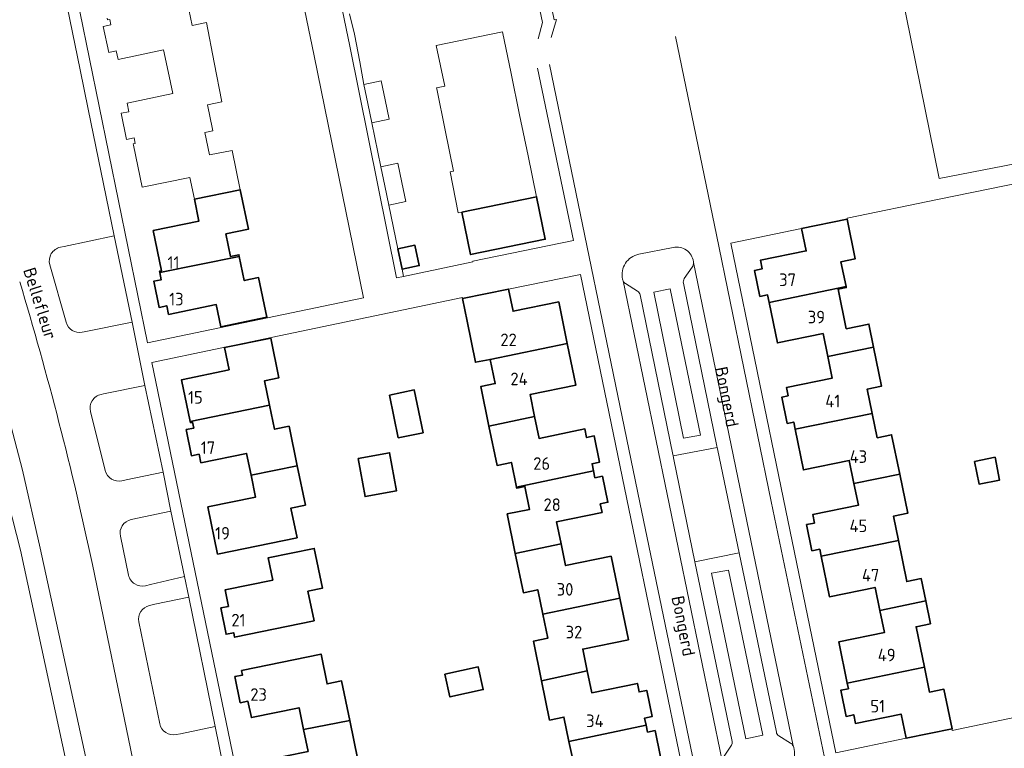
# Model space of a CAD drawing. Header units: metres. Extents: x 248690 to 249249, y 479346 to 480351.
# Tile 27 of 30: x 248899 to 249040, y 480074 to 480178. Entities that reach past the tile are written whole.
import ezdxf
from ezdxf.enums import TextEntityAlignment as Align

# ---------------------------------------------------------------- set-up
doc = ezdxf.new("R2010")
doc.units = ezdxf.units.M
for name, color, linetype, lineweight in [('B-XX-GR-GROENVOORZIENING-GV', 80, 'Continuous', 18), ('B-XX-OG-BEBOUWING-GV', 7, 'Continuous', 35), ('B-XX-OG-BEBOUWING-T18', 10, 'Continuous', 18), ('B-XX-OG-BEBOUWING_LOODS-GV', 7, 'Continuous', 35), ('B-XX-OG-TERREIN_ERF-GV', 7, 'Continuous', 18), ('B-XX-OG-TOPOGRAFIE-T18', 10, 'Continuous', 18), ('B-XX-OG-WATER_SLOOT-GV', 120, 'Continuous', 18), ('B-XX-VH-ONVERHARD-GV', 252, 'Continuous', 18), ('B-XX-VH-VERHARDING_GESLOTEN-GV', 252, 'Continuous', 18), ('B-XX-VH-VERHARDING_HALFVERHARDING-GV', 252, 'Continuous', 18), ('B-XX-VH-VERHARDING_OPEN-GV', 252, 'Continuous', 18)]:
    doc.layers.add(name, color=color, linetype=linetype, lineweight=lineweight)
doc.styles.add('NLCS-ISO-M-T18', font='NLCS-ISO.ttf', dxfattribs={"height": 1.8})

msp = doc.modelspace()

# ---------------------------------------------------------------- linework, layer by layer
at = {"layer": 'B-XX-GR-GROENVOORZIENING-GV'}
for points in [[(248825.12, 480287.36), (248825.4, 480288.59), (248821.86, 480289.57), (248823.72, 480286.91), (248824.98, 480285.1), (248831.42, 480275.28), (248840.83, 480259.1), (248851.29, 480240.33), (248862.68, 480217.68), (248872.76, 480194.89), (248880.24, 480175.96), (248886.91, 480157.64), (248893.56, 480135.85), (248899.36, 480113.73), (248901.9, 480102.57), (248913.45, 480049.57), (248920.6, 480016.32), (248920.98, 480014.61), (248923.11, 480016.12), (248924.71, 480017.24), (248926.21, 480018.64), (248920.96, 480044.29), (248909.39, 480100.24)], [(248907.92, 480133.49), (248908.2, 480133.55), (248915.08, 480134.91), (248912.5, 480147.3), (248905.33, 480145.77), (248904.79, 480145.66)], [(248992.55, 480145.64), (248987.63, 480144.65)], [(248903.27, 480143.16), (248905.61, 480134.91)], [(248994.15, 480141.16), (248995.27, 480142.81)], [(248985.74, 480140.45), (248987.45, 480139.38)], [(248987.81, 480138.82), (248992.49, 480115.97), (248992.53, 480115.78), (248998.86, 480116.98), (248998.82, 480117.17), (248994.01, 480140.49)], [(248913.59, 480112.21), (248914.2, 480112.34), (248919.49, 480113.47), (248916.88, 480125.85), (248910.99, 480124.65), (248910.65, 480124.58)], [(248909.1, 480122.13), (248911.23, 480113.67)], [(248933.36, 479955.63), (248928.51, 479979.22), (248928.3, 479978.44), (248926.38, 479978.12), (248925.5, 479978.87), (248923.04, 479990.01), (248919.82, 480005.11), (248917.73, 480015.4), (248910.58, 480048.97), (248899.1, 480102.28), (248895.6, 480115.75)], [(248916.98, 480097.2), (248917.68, 480097.36), (248922.55, 480098.53), (248920.63, 480107.87), (248914.92, 480106.66)], [(248913.38, 480104.29), (248914.55, 480098.73)], [(249007.33, 480076.23), (249001.99, 480101.91), (248995.67, 480100.61), (249001, 480074.88)], [(248926.97, 480077.03), (248923.21, 480095.58), (248918.34, 480094.54), (248917.56, 480094.37)], [(248916.02, 480092.01), (248919.02, 480077.44)], [(248921.39, 480075.88), (248922.01, 480076.01), (248926.97, 480077.03)], [(249009.36, 480074.68), (249007.69, 480075.72)], [(249000.9, 480074.37), (248999.75, 480072.63)]]:
    msp.add_lwpolyline(points, dxfattribs=at)
for points in [[(248904.79, 480145.66, 0.434699), (248903.27, 480143.16)], [(248995.47, 480143.59, 0.424632), (248992.55, 480145.64)], [(248987.63, 480144.65, 0.42447), (248985.3, 480141.09)], [(248995.27, 480142.81, 0.151555), (248995.47, 480143.45)], [(248995.47, 480143.45, 0.035192), (248995.47, 480143.59)], [(248909.39, 480100.24, 0.020318), (248898.97, 480140.72)], [(248985.3, 480141.09, 0.0712), (248985.38, 480140.84)], [(248985.38, 480140.84, 0.147826), (248985.74, 480140.45)], [(248994.01, 480140.49, -0.156644), (248994.15, 480141.16)], [(248987.45, 480139.38, -0.223598), (248987.81, 480138.82)], [(248905.61, 480134.91, 0.390538), (248907.92, 480133.49)], [(248910.65, 480124.58, 0.429098), (248909.1, 480122.13)], [(248911.23, 480113.67, 0.404498), (248913.59, 480112.21)], [(248914.92, 480106.66, 0.413387), (248913.38, 480104.29)], [(248914.55, 480098.73, 0.422192), (248916.98, 480097.2)], [(248917.56, 480094.37, 0.412226), (248916.02, 480092.01)], [(248919.02, 480077.44, 0.413644), (248921.39, 480075.88)], [(249007.69, 480075.72, -0.243354), (249007.33, 480076.23)], [(249001, 480074.88, -0.197825), (249000.9, 480074.37)], [(249007.52, 480070.47, 0.456129), (249009.82, 480074.05)], [(249009.73, 480074.27, 0.128221), (249009.36, 480074.68)], [(249009.82, 480074.05, 0.057865), (249009.73, 480074.27)]]:
    msp.add_lwpolyline(points, format="xyb", dxfattribs=at)
for points in [[(248994.05, 480118.3), (248989.77, 480139.22), (248992.13, 480139.71), (248996.47, 480118.76)], [(248994.05, 480118.3), (248996.47, 480118.76), (248992.13, 480139.71), (248989.77, 480139.22)], [(249002.96, 480075.29), (249005.37, 480075.79), (249000.48, 480099.43), (248998.05, 480098.98)], [(249002.96, 480075.29), (248998.05, 480098.98), (249000.48, 480099.43), (249005.37, 480075.79)]]:
    msp.add_lwpolyline(points, close=True, dxfattribs=at)
at = {"layer": 'B-XX-OG-BEBOUWING-GV'}
for points in [[(248919.04, 480142.02), (248930.4, 480144.35), (248930.35, 480144.58), (248929.17, 480144.33), (248928.5, 480147.57), (248931.74, 480148.25), (248930.56, 480153.88), (248923.99, 480152.53), (248924.64, 480149.4), (248918.1, 480148.05), (248919.29, 480142.3), (248919, 480142.24)], [(248962.29, 480150.68), (248963.54, 480144.61), (248974.23, 480146.81), (248972.98, 480152.88)], [(249010.95, 480148.33), (249011.6, 480145.14), (249005.05, 480143.8), (249005.3, 480142.58), (249004.2, 480142.35), (249004.97, 480138.61), (249006.07, 480138.83), (249006.29, 480137.75), (249017.31, 480140.02), (249016.58, 480143.58), (249018.64, 480144), (249017.47, 480149.67)], [(248953.12, 480145.43), (248953.74, 480142.5), (248956.19, 480143.02), (248955.57, 480145.95)], [(248930.4, 480144.35), (248919.04, 480142.02), (248919.25, 480141.01), (248918.16, 480140.79), (248918.94, 480137.04), (248920.03, 480137.27), (248920.28, 480136.04), (248927.11, 480137.45), (248927.76, 480134.28), (248934.35, 480135.63), (248933.18, 480141.32), (248931.12, 480140.89)], [(249017.31, 480140.02), (249006.29, 480137.75), (249007.48, 480131.96), (249014.02, 480133.3), (249014.7, 480130.01), (249021.26, 480131.36), (249020.58, 480134.65), (249017.33, 480133.98), (249016.16, 480139.64), (249017.34, 480139.88)], [(248962.38, 480138.33), (248963.06, 480135.06), (248964.24, 480129.18), (248966.34, 480129.6), (248977.39, 480131.87), (248976.17, 480137.84), (248969.62, 480136.5), (248968.97, 480139.66)], [(248934.76, 480123.07), (248934.03, 480126.54), (248936.1, 480126.97), (248934.91, 480132.66), (248928.3, 480131.28), (248928.96, 480128.11), (248922.14, 480126.69), (248923.39, 480120.72)], [(248966.16, 480120.06), (248972.71, 480121.43), (248972.07, 480124.56), (248978.61, 480125.91), (248977.39, 480131.87), (248966.34, 480129.6), (248967.06, 480126.13), (248964.99, 480125.7)], [(249009.04, 480124.38), (249008.12, 480124.2), (249008.89, 480120.44), (249009.81, 480120.63), (249010.02, 480119.59), (249021.07, 480121.85), (249020.35, 480125.34), (249022.4, 480125.77), (249021.26, 480131.36), (249014.7, 480130.01), (249015.33, 480126.93), (249008.79, 480125.59)], [(248951.93, 480124.5), (248953.18, 480118.38), (248956.73, 480119.11), (248955.48, 480125.23)], [(248932.11, 480113.01), (248938.71, 480114.38), (248937.54, 480120.03), (248935.48, 480119.6), (248934.76, 480123.07), (248923.39, 480120.72), (248923.43, 480120.53), (248923.73, 480120.59), (248923.89, 480119.77), (248922.81, 480119.55), (248923.57, 480115.81), (248924.66, 480116.03), (248924.91, 480114.8), (248931.46, 480116.15)], [(249021.07, 480121.85), (249010.02, 480119.59), (249011.21, 480113.78), (249017.76, 480115.13), (249018.43, 480111.84), (249024.99, 480113.19), (249023.83, 480118.81), (249021.78, 480118.39)], [(248972.71, 480121.43), (248966.16, 480120.06), (248967.33, 480114.43), (248969.39, 480114.85), (248970.12, 480111.29), (248981.14, 480113.66), (248980.93, 480114.67), (248982.02, 480114.9), (248981.25, 480118.64), (248980.16, 480118.41), (248979.91, 480119.64), (248973.36, 480118.29)], [(248947.43, 480115.41), (248948.43, 480109.96), (248952.94, 480110.79), (248951.94, 480116.24)], [(249035.72, 480115), (249036.37, 480111.74), (249039.3, 480112.33), (249038.65, 480115.59)], [(248938.71, 480114.38), (248932.11, 480113.01), (248932.75, 480109.88), (248925.92, 480108.47), (248927.3, 480101.72), (248938.69, 480104.06), (248937.81, 480108.32), (248939.88, 480108.74)], [(248969.94, 480101.83), (248976.49, 480103.21), (248975.84, 480106.34), (248982.37, 480107.7), (248982.12, 480108.91), (248983.21, 480109.14), (248982.43, 480112.88), (248981.35, 480112.65), (248981.14, 480113.66), (248970.12, 480111.29), (248970.14, 480111.17), (248971.32, 480111.42), (248971.99, 480108.13), (248968.78, 480107.47)], [(249013.75, 480101.42), (249024.8, 480103.69), (249024.09, 480107.14), (249026.14, 480107.57), (249024.99, 480113.19), (249018.43, 480111.84), (249019.08, 480108.71), (249012.53, 480107.38), (249012.77, 480106.17), (249011.67, 480105.95), (249012.43, 480102.2), (249013.54, 480102.42)], [(249013.75, 480101.42), (249014.94, 480095.62), (249021.47, 480096.96), (249022.15, 480093.67), (249028.72, 480095.03), (249028.07, 480098.21), (249026.01, 480097.79), (249024.8, 480103.69)], [(248941.13, 480092.16), (248940.25, 480096.41), (248942.32, 480096.84), (248941.14, 480102.53), (248934.55, 480101.17), (248935.2, 480098), (248928.38, 480096.59), (248928.86, 480094.23), (248927.78, 480094.01), (248928.53, 480090.26), (248929.61, 480090.47), (248929.75, 480089.81)], [(248984.9, 480095.44), (248983.67, 480101.42), (248977.14, 480100.07), (248976.49, 480103.21), (248969.94, 480101.83), (248971.1, 480096.19), (248973.17, 480096.62), (248973.89, 480093.14)], [(248984.9, 480095.44), (248973.89, 480093.14), (248974.6, 480089.67), (248972.53, 480089.24), (248973.7, 480083.6), (248980.24, 480084.99), (248979.6, 480088.12), (248986.14, 480089.47)], [(249022.15, 480093.67), (249022.8, 480090.49), (249016.27, 480089.15), (249017.48, 480083.25), (249028.53, 480085.52), (249027.34, 480091.32), (249029.4, 480091.75), (249028.72, 480095.03)], [(248946.23, 480077.91), (248945.06, 480083.56), (248943, 480083.14), (248942.12, 480087.41), (248930.74, 480085.06), (248930.88, 480084.41), (248929.8, 480084.19), (248930.56, 480080.45), (248931.65, 480080.67), (248932.14, 480078.31), (248938.97, 480079.73), (248939.62, 480076.61)], [(248988.67, 480077.24), (248988.46, 480078.25), (248989.53, 480078.47), (248988.76, 480082.22), (248987.68, 480082), (248987.43, 480083.22), (248980.89, 480081.87), (248980.24, 480084.99), (248973.7, 480083.6), (248974.86, 480077.97), (248976.91, 480078.4), (248977.63, 480074.92)], [(249028.53, 480085.52), (249017.48, 480083.25), (249017.64, 480082.46), (249016.54, 480082.24), (249017.31, 480078.49), (249018.41, 480078.72), (249018.66, 480077.48), (249025.2, 480078.83), (249025.92, 480075.36), (249032.49, 480076.71), (249031.32, 480082.38), (249029.26, 480081.96)], [(248946.23, 480077.91), (248939.62, 480076.61), (248940.27, 480073.48), (248933.71, 480072.12), (248933.96, 480070.89), (248932.89, 480070.66), (248933.67, 480066.92), (248934.75, 480067.15), (248934.91, 480066.36), (248934.62, 480066.3), (248934.66, 480066.09), (248946.02, 480068.41), (248945.31, 480071.84), (248947.39, 480072.27)], [(248988.67, 480077.24), (248977.63, 480074.92), (248978.35, 480071.45), (248976.29, 480071.02), (248977.47, 480065.34), (248984.05, 480066.7), (248983.38, 480069.88), (248989.91, 480071.27), (248989.66, 480072.49), (248990.74, 480072.72), (248989.96, 480076.47), (248988.88, 480076.24)]]:
    msp.add_lwpolyline(points, close=True, dxfattribs=at)
at = {"layer": 'B-XX-OG-BEBOUWING_LOODS-GV'}
msp.add_lwpolyline([(248959.87, 480084.52), (248960.58, 480081.29), (248965.35, 480082.34), (248964.64, 480085.57)], close=True, dxfattribs=at)
at = {"layer": 'B-XX-OG-TERREIN_ERF-GV'}
for points in [[(248948.18, 480138.4), (248941.13, 480173.05), (248934.38, 480205.78), (248935.48, 480206), (248935.45, 480206.25), (248915.26, 480202.17), (248915.29, 480202.21), (248903.43, 480199.8), (248917.29, 480131.98)], [(248961.08, 480156.56), (248959.89, 480162.44), (248958.71, 480168.32), (248958.68, 480168.48), (248959.83, 480168.71), (248958.61, 480174.53), (248968.13, 480176.49), (248969.36, 480170.51), (248970.56, 480164.63), (248971.77, 480158.76), (248972.98, 480152.88), (248974.23, 480146.81), (248963.54, 480144.61), (248962.29, 480150.68), (248961.78, 480150.58), (248960.62, 480156.46)], [(249006.29, 480137.75), (249006.07, 480138.83), (249004.97, 480138.61), (249004.2, 480142.35), (249005.3, 480142.58), (249005.05, 480143.8), (249011.6, 480145.14), (249010.95, 480148.33), (249000.81, 480146.25), (249008.33, 480109.61), (249015.84, 480073.29), (249025.92, 480075.36), (249025.2, 480078.83), (249018.66, 480077.48), (249018.41, 480078.72), (249017.31, 480078.49), (249016.54, 480082.24), (249017.64, 480082.46), (249017.48, 480083.25), (249016.27, 480089.15), (249022.8, 480090.49), (249022.15, 480093.67), (249021.47, 480096.96), (249014.94, 480095.62), (249013.75, 480101.42), (249013.54, 480102.42), (249012.43, 480102.2), (249011.67, 480105.95), (249012.77, 480106.17), (249012.53, 480107.38), (249019.08, 480108.71), (249018.43, 480111.84), (249017.76, 480115.13), (249011.21, 480113.78), (249010.02, 480119.59), (249009.81, 480120.63), (249008.89, 480120.44), (249008.12, 480124.2), (249009.04, 480124.38), (249008.79, 480125.59), (249015.33, 480126.93), (249014.7, 480130.01), (249014.02, 480133.3), (249007.48, 480131.96)], [(248923.39, 480120.72), (248922.14, 480126.69), (248928.96, 480128.11), (248928.3, 480131.28), (248934.91, 480132.66), (248936.1, 480126.97), (248934.03, 480126.54), (248934.76, 480123.07), (248935.48, 480119.6), (248937.54, 480120.03), (248938.71, 480114.38), (248939.88, 480108.74), (248937.81, 480108.32), (248938.69, 480104.06), (248927.3, 480101.72), (248925.92, 480108.47), (248932.75, 480109.88), (248932.11, 480113.01), (248931.46, 480116.15), (248924.91, 480114.8), (248924.66, 480116.03), (248923.57, 480115.81), (248922.81, 480119.55), (248923.89, 480119.77), (248923.73, 480120.59), (248923.43, 480120.53)], [(248951.93, 480124.5), (248955.48, 480125.23), (248956.73, 480119.11), (248953.18, 480118.38)], [(248947.43, 480115.41), (248951.94, 480116.24), (248952.94, 480110.79), (248948.43, 480109.96)], [(249035.72, 480115), (249038.65, 480115.59), (249039.3, 480112.33), (249036.37, 480111.74)], [(248941.13, 480092.16), (248929.75, 480089.81), (248929.61, 480090.47), (248928.53, 480090.26), (248927.78, 480094.01), (248928.86, 480094.23), (248928.38, 480096.59), (248935.2, 480098), (248934.55, 480101.17), (248941.14, 480102.53), (248942.32, 480096.84), (248940.25, 480096.41)], [(248959.87, 480084.52), (248964.64, 480085.57), (248965.35, 480082.34), (248960.58, 480081.29)]]:
    msp.add_lwpolyline(points, close=True, dxfattribs=at)
for points in [[(248922.93, 480180.85), (248923.65, 480177.39), (248925.73, 480177.81), (248926.83, 480172.12), (248927.93, 480166.47), (248925.86, 480166.03), (248926.6, 480162.54), (248926.65, 480162.32), (248925.49, 480162.07), (248926.15, 480158.88), (248929.38, 480159.52), (248930.56, 480153.88), (248931.74, 480148.25), (248928.5, 480147.57), (248929.17, 480144.33), (248930.35, 480144.58), (248930.4, 480144.35), (248931.12, 480140.89), (248933.18, 480141.32), (248934.35, 480135.63), (248927.76, 480134.28), (248927.11, 480137.45), (248920.28, 480136.04), (248920.03, 480137.27), (248918.94, 480137.04), (248918.16, 480140.79), (248919.25, 480141.01), (248919.04, 480142.02), (248919, 480142.24), (248919.29, 480142.3), (248918.1, 480148.05), (248924.64, 480149.4), (248923.99, 480152.53), (248923.35, 480155.66), (248916.5, 480154.25), (248915.28, 480160.25), (248915.24, 480160.46), (248915.52, 480160.52), (248915.36, 480161.31), (248914.27, 480161.09), (248913.51, 480164.84), (248914.6, 480165.06), (248914.35, 480166.28), (248920.89, 480167.66), (248920.23, 480170.8), (248919.56, 480173.93), (248913.05, 480172.55), (248912.8, 480173.76), (248911.71, 480173.54), (248910.93, 480177.28), (248912.02, 480177.51), (248911.86, 480178.28), (248911.55, 480178.22), (248911.5, 480178.47)], [(248946.21, 480179.06), (248946.93, 480176.15), (248947.66, 480172.19), (248948.27, 480168.97), (248950.72, 480169.48), (248951.29, 480166.74), (248951.86, 480163.99), (248949.41, 480163.48), (248950.69, 480157.18), (248953.14, 480157.69), (248953.71, 480154.94), (248954.28, 480152.21), (248951.83, 480151.7), (248953.12, 480145.43), (248955.57, 480145.95), (248956.19, 480143.02), (248953.74, 480142.5), (248953.95, 480141.48), (248963.86, 480143.55), (248963.85, 480143.66), (248978.26, 480146.64), (248973.12, 480171.27)], [(249045.16, 480155.48), (249030.42, 480152.48), (249017.45, 480149.8), (249017.47, 480149.67), (249018.64, 480144), (249016.58, 480143.58), (249017.31, 480140.02), (249017.34, 480139.88), (249016.16, 480139.64), (249017.33, 480133.98), (249020.58, 480134.65), (249021.26, 480131.36), (249022.4, 480125.77), (249020.35, 480125.34), (249021.07, 480121.85), (249021.78, 480118.39), (249023.83, 480118.81), (249024.99, 480113.19), (249026.14, 480107.57), (249024.09, 480107.14), (249024.8, 480103.69), (249026.01, 480097.79), (249028.07, 480098.21), (249028.72, 480095.03), (249029.4, 480091.75), (249027.34, 480091.32), (249028.53, 480085.52), (249029.26, 480081.96), (249031.32, 480082.38), (249032.49, 480076.71), (249032.53, 480076.48), (249060.27, 480082.28)], [(248994.31, 480068.88), (248986.19, 480108.22), (248979.27, 480141.75), (248968.97, 480139.66), (248969.62, 480136.5), (248976.17, 480137.84), (248977.39, 480131.87), (248978.61, 480125.91), (248972.07, 480124.56), (248972.71, 480121.43), (248973.36, 480118.29), (248979.91, 480119.64), (248980.16, 480118.41), (248981.25, 480118.64), (248982.02, 480114.9), (248980.93, 480114.67), (248981.14, 480113.66), (248981.35, 480112.65), (248982.43, 480112.88), (248983.21, 480109.14), (248982.12, 480108.91), (248982.37, 480107.7), (248975.84, 480106.34), (248976.49, 480103.21), (248977.14, 480100.07), (248983.67, 480101.42), (248984.9, 480095.44), (248986.14, 480089.47), (248979.6, 480088.12), (248980.24, 480084.99), (248980.89, 480081.87), (248987.43, 480083.22), (248987.68, 480082), (248988.76, 480082.22), (248989.53, 480078.47), (248988.46, 480078.25), (248988.67, 480077.24), (248988.88, 480076.24), (248989.96, 480076.47), (248990.74, 480072.72)], [(248978.35, 480071.45), (248977.63, 480074.92), (248976.91, 480078.4), (248974.86, 480077.97), (248973.7, 480083.6), (248972.53, 480089.24), (248974.6, 480089.67), (248973.89, 480093.14), (248973.17, 480096.62), (248971.1, 480096.19), (248969.94, 480101.83), (248968.78, 480107.47), (248971.99, 480108.13), (248971.32, 480111.42), (248970.14, 480111.17), (248970.12, 480111.29), (248969.39, 480114.85), (248967.33, 480114.43), (248966.16, 480120.06), (248964.99, 480125.7), (248967.06, 480126.13), (248966.34, 480129.6), (248964.24, 480129.18), (248963.06, 480135.06), (248962.38, 480138.33), (248962.39, 480138.46), (248936.13, 480132.97), (248917.91, 480129.16), (248932.99, 480056.21)], [(248940.27, 480073.48), (248939.62, 480076.61), (248938.97, 480079.73), (248932.14, 480078.31), (248931.65, 480080.67), (248930.56, 480080.45), (248929.8, 480084.19), (248930.88, 480084.41), (248930.74, 480085.06), (248942.12, 480087.41), (248943, 480083.14), (248945.06, 480083.56), (248946.23, 480077.91), (248947.39, 480072.27)]]:
    msp.add_lwpolyline(points, dxfattribs=at)
at = {"layer": 'B-XX-OG-WATER_SLOOT-GV'}
msp.add_lwpolyline([(248895.6, 480115.75), (248899.1, 480102.28), (248910.58, 480048.97), (248917.73, 480015.4), (248919.82, 480005.11), (248923.04, 479990.01), (248925.5, 479978.87), (248926.38, 479978.12), (248928.3, 479978.44), (248928.51, 479979.22), (248926.14, 479990.72), (248922.9, 480005.95), (248922.64, 480007.13), (248921.7, 480011.35), (248921.26, 480013.35), (248920.98, 480014.61), (248920.6, 480016.32), (248913.45, 480049.57), (248901.9, 480102.57), (248899.36, 480113.73), (248893.56, 480135.85)], dxfattribs=at)
at = {"layer": 'B-XX-VH-ONVERHARD-GV'}
msp.add_lwpolyline([(248995.67, 480100.61), (249001.99, 480101.91), (248998.95, 480116.56), (248998.86, 480116.98), (248992.53, 480115.78), (248992.63, 480115.29)], close=True, dxfattribs=at)
at = {"layer": 'B-XX-VH-VERHARDING_GESLOTEN-GV'}
for points in [[(248903.27, 480143.16, -0.434699), (248904.79, 480145.66)], [(248898.97, 480140.72, -0.020318), (248909.39, 480100.24)], [(248907.92, 480133.49, -0.390538), (248905.61, 480134.91)], [(248909.1, 480122.13, -0.429098), (248910.65, 480124.58)], [(248913.59, 480112.21, -0.404498), (248911.23, 480113.67)], [(248913.38, 480104.29, -0.413387), (248914.92, 480106.66)], [(248916.98, 480097.2, -0.422192), (248914.55, 480098.73)], [(248916.02, 480092.01, -0.412226), (248917.56, 480094.37)], [(248921.39, 480075.88, -0.413644), (248919.02, 480077.44)]]:
    msp.add_lwpolyline(points, format="xyb", dxfattribs=at)
for points in [[(248905.61, 480134.91), (248903.27, 480143.16)], [(248910.65, 480124.58), (248910.99, 480124.65), (248916.88, 480125.85), (248915.08, 480134.91), (248908.2, 480133.55), (248907.92, 480133.49)], [(248911.23, 480113.67), (248909.1, 480122.13)], [(248914.92, 480106.66), (248920.63, 480107.87), (248919.49, 480113.47), (248914.2, 480112.34), (248913.59, 480112.21)], [(248914.55, 480098.73), (248913.38, 480104.29)], [(248909.39, 480100.24), (248920.96, 480044.29), (248926.21, 480018.64), (248927.03, 480014.94), (248932.32, 479989.65), (248937.81, 479962.44), (248938.94, 479957.24), (248940.06, 479951.63), (248940.29, 479950.51), (248942.02, 479942.21), (248955.47, 479877.41), (248960.04, 479853.54), (248964.42, 479833.23), (248965.34, 479828.94), (248965.35, 479828.9), (248971.16, 479801.16), (248977.22, 479772.86)], [(248917.56, 480094.37), (248918.34, 480094.54), (248923.21, 480095.58), (248922.55, 480098.53), (248917.68, 480097.36), (248916.98, 480097.2)], [(248919.02, 480077.44), (248916.02, 480092.01)], [(248922.52, 480070.21), (248923.21, 480070.35), (248928.09, 480071.39), (248926.97, 480077.03), (248922.01, 480076.01), (248921.39, 480075.88)]]:
    msp.add_lwpolyline(points, dxfattribs=at)
at = {"layer": 'B-XX-VH-VERHARDING_HALFVERHARDING-GV'}
for points in [[(248995.27, 480142.81), (248994.15, 480141.16)], [(249009.73, 480074.27), (248995.47, 480143.45)], [(248985.38, 480140.84), (248999.57, 480072.13)], [(248987.45, 480139.38), (248985.74, 480140.45)], [(248994.01, 480140.49), (248998.82, 480117.17), (248998.86, 480116.98)], [(249001, 480074.88), (248995.67, 480100.61), (248992.63, 480115.29), (248992.53, 480115.78), (248992.49, 480115.97), (248987.81, 480138.82)], [(248998.86, 480116.98), (248998.95, 480116.56), (249001.99, 480101.91), (249007.33, 480076.23)], [(249007.69, 480075.72), (249009.36, 480074.68)], [(248999.75, 480072.63), (249000.9, 480074.37)]]:
    msp.add_lwpolyline(points, dxfattribs=at)
for points in [[(248995.47, 480143.45, -0.151555), (248995.27, 480142.81)], [(248985.74, 480140.45, -0.147826), (248985.38, 480140.84)], [(248994.15, 480141.16, 0.156644), (248994.01, 480140.49)], [(248987.81, 480138.82, 0.223598), (248987.45, 480139.38)], [(249007.33, 480076.23, 0.243354), (249007.69, 480075.72)], [(249000.9, 480074.37, 0.197825), (249001, 480074.88)], [(249009.36, 480074.68, -0.128221), (249009.73, 480074.27)]]:
    msp.add_lwpolyline(points, format="xyb", dxfattribs=at)
at = {"layer": 'B-XX-VH-VERHARDING_OPEN-GV'}
for points in [[(248975.1, 480175.7), (248975.82, 480178.27), (248975.52, 480178.2), (248968.32, 480213.03), (248972.8, 480213.95), (248972.49, 480215.67), (248971.38, 480215.4), (248966.24, 480214.34), (248965.71, 480214.24), (248964.35, 480213.96), (248936.27, 480208.23), (248903.13, 480201.42), (248903.03, 480201.4), (248901.33, 480201.06), (248888.8, 480198.52)], [(248953.95, 480141.48), (248952.95, 480141.27), (248946.24, 480174.42), (248939.58, 480206.72), (248938.39, 480206.52), (248938.38, 480206.89), (248940.42, 480207.31), (248963.64, 480212.05), (248966.68, 480212.69), (248973.1, 480181.27), (248973.85, 480177.84), (248973.21, 480175.51)], [(248939.58, 480206.72), (248946.24, 480174.42), (248952.95, 480141.27), (248953.95, 480141.48), (248953.74, 480142.5), (248953.12, 480145.43), (248951.83, 480151.7), (248951.26, 480154.43), (248950.69, 480157.18), (248949.41, 480163.48), (248948.84, 480166.23), (248948.27, 480168.97), (248947.66, 480172.19), (248946.93, 480176.15), (248946.21, 480179.06)], [(249044.7, 480158.23), (249030.64, 480155.51), (249023.9, 480188.7)], [(248905.03, 480183.65), (248907.65, 480171.05), (248908.77, 480165.41), (248911.37, 480152.86), (248912.5, 480147.3), (248915.08, 480134.91), (248916.88, 480125.85), (248919.49, 480113.47), (248920.63, 480107.87), (248922.55, 480098.53), (248923.21, 480095.58), (248926.97, 480077.03), (248928.09, 480071.39)], [(249020.19, 480043.57), (249014.68, 480070.33), (249006.6, 480109.24), (248998.74, 480147.41), (248992.88, 480175.85)], [(248992.88, 480175.85), (248998.74, 480147.41), (249006.6, 480109.24), (249014.68, 480070.33), (249020.19, 480043.57)], [(248973.12, 480171.27), (248978.26, 480146.64), (248963.85, 480143.66), (248963.86, 480143.55), (248953.95, 480141.48)], [(249002.2, 480039.52), (248996.3, 480067.97), (248987.8, 480109.11), (248974.85, 480171.82)], [(248974.85, 480171.82), (248987.8, 480109.11), (248996.3, 480067.97), (249002.2, 480039.52)], [(249060.27, 480082.28), (249032.53, 480076.48), (249032.49, 480076.71), (249025.92, 480075.36), (249015.84, 480073.29), (249008.33, 480109.61), (249000.81, 480146.25), (249010.95, 480148.33), (249017.47, 480149.67), (249017.45, 480149.8), (249030.42, 480152.48), (249045.16, 480155.48)], [(248987.63, 480144.65), (248992.55, 480145.64)], [(248995.47, 480143.45), (249009.73, 480074.27)], [(248999.57, 480072.13), (248985.38, 480140.84)]]:
    msp.add_lwpolyline(points, dxfattribs=at)
for points in [[(248917.29, 480131.98), (248903.43, 480199.8), (248915.29, 480202.21), (248915.26, 480202.17), (248935.45, 480206.25), (248935.48, 480206), (248934.38, 480205.78), (248941.13, 480173.05), (248948.18, 480138.4)], [(248962.38, 480138.33), (248968.97, 480139.66), (248979.27, 480141.75), (248986.19, 480108.22), (248994.31, 480068.88), (248984.05, 480066.7), (248977.47, 480065.34), (248949.98, 480059.64), (248943.38, 480058.29), (248943.37, 480058.34), (248932.99, 480056.21), (248917.91, 480129.16), (248936.13, 480132.97), (248962.39, 480138.46)]]:
    msp.add_lwpolyline(points, close=True, dxfattribs=at)
for points in [[(248992.55, 480145.64, -0.424632), (248995.47, 480143.59)], [(248985.3, 480141.09, -0.42447), (248987.63, 480144.65)], [(248995.47, 480143.59, -0.035192), (248995.47, 480143.45)], [(248985.38, 480140.84, -0.0712), (248985.3, 480141.09)], [(249009.82, 480074.05, -0.456129), (249007.52, 480070.47)], [(249009.73, 480074.27, -0.057865), (249009.82, 480074.05)]]:
    msp.add_lwpolyline(points, format="xyb", dxfattribs=at)

# ---------------------------------------------------------------- texts
at = {"layer": 'B-XX-OG-BEBOUWING-T18', "style": 'NLCS-ISO-M-T18'}
for s, p in [('11', (248920.99, 480143.46)), ('37', (249008.94, 480141)), ('13', (248921.41, 480138.23)), ('39', (249013.07, 480135.66)), ('22', (248968.98, 480132.4)), ('24', (248970.48, 480126.81)), ('15', (248924.13, 480124.16)), ('41', (249015.41, 480123.64)), ('17', (248925.93, 480116.96)), ('43', (249019.08, 480115.68)), ('26', (248973.72, 480114.69)), ('28', (248975.22, 480108.8)), ('45', (249019.08, 480105.77)), ('19', (248928.01, 480104.71)), ('47', (249020.83, 480098.71)), ('30', (248977.07, 480096.68)), ('21', (248930.29, 480092.27)), ('32', (248978.34, 480090.56)), ('49', (249023.13, 480087.28)), ('23', (248933.18, 480081.62)), ('51', (249021.85, 480079.95)), ('34', (248981.34, 480077.86))]:
    msp.add_text(s, height=1.8, dxfattribs=at).set_placement(p, align=Align.MIDDLE_CENTER)
at = {"layer": 'B-XX-OG-TOPOGRAFIE-T18', "style": 'NLCS-ISO-M-T18'}
for s, rotation, p in [('Bellefleur', 287.5, (248901.89, 480137.62)), ('Bongerd', 281.2, (249000.25, 480124.24)), ('Bongerd', 281.2, (248994.02, 480091.44))]:
    msp.add_text(s, height=1.8, rotation=rotation, dxfattribs=at).set_placement(p, align=Align.MIDDLE_CENTER)

doc.saveas('drawing.dxf')
